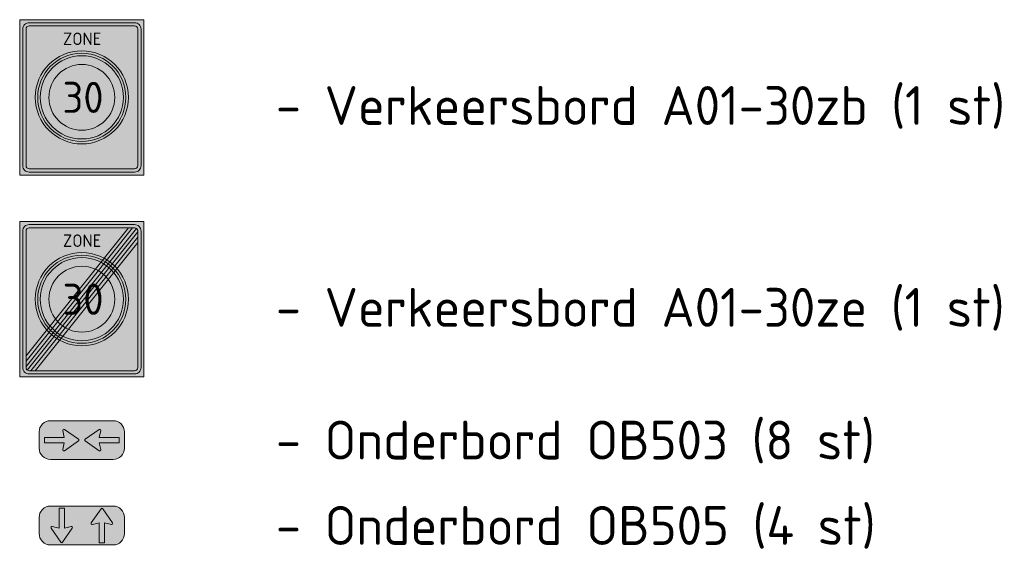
# Model space of a CAD drawing. Header units: metres. Extents: x 195696 to 514079, y 327475 to 328989.
# Tile 238 of 256: x 196535.3 to 196551.15, y 327772.9 to 327781.52. Entities that reach past the tile are written whole.
import ezdxf
from ezdxf.enums import TextEntityAlignment as Align

# ---------------------------------------------------------------- set-up
doc = ezdxf.new("R2010")
doc.units = ezdxf.units.M
for name, color, linetype, lineweight in [('N-WE-VW-VERKEERSTEKEN_BORD_ONDERBORD-S-200', 7, 'Continuous', 25), ('N-WE-VW-VERKEERSTEKEN_BORD_ONDERBORD-S-250', 7, 'Continuous', 25), ('N-WE-VW-VERKEERSTEKEN_BORD_ZONEBORD-S-200', 7, 'Continuous', 25), ('X-XX-AL-LEGENDA-T25', 7, 'Continuous', 25)]:
    doc.layers.add(name, color=color, linetype=linetype, lineweight=lineweight)
doc.styles.add('NLCS-ISO', font='NLCS-ISO.ttf')
doc.styles.add('NLCS-RVV-M200-T25', font='NLCS-RVV.ttf')

# ---------------------------------------------------------------- blocks, each defined once
blk = doc.blocks.new('N-SVW-VERKEERSTEKEN_BORD_ONDERBORD_OB503-SO')
at = {"true_color": 0xffffff}
h = blk.add_hatch(color=7, dxfattribs=at)
h.dxf.hatch_style = 1
edge = h.paths.add_edge_path()
edge.add_line((-2.75, 0.524), (-2.75, -0.524))
edge.add_arc((-2.024, -0.524), 0.726, 180, 270)
edge.add_line((-2.024, -1.25), (2.024, -1.25))
edge.add_arc((2.024, -0.524), 0.726, 270, 360)
edge.add_line((2.75, -0.524), (2.75, 0.524))
edge.add_arc((2.024, 0.524), 0.726, 360, 450)
edge.add_line((2.024, 1.25), (-2.024, 1.25))
edge.add_arc((-2.024, 0.524), 0.726, 450, 540)
at = {"true_color": 0x191919}
h = blk.add_hatch(color=250, dxfattribs=at)
h.dxf.hatch_style = 1
edge = h.paths.add_edge_path()
edge.add_arc((-0.257, 0), 0.0706, -55.44885, 55.3151, ccw=False)
edge.add_line((-0.217, -0.058), (-1.124, -0.684))
edge.add_arc((-1.163, -0.627), 0.069, 163.01956, 304.61802, ccw=False)
edge.add_line((-1.229, -0.607), (-1.127, -0.174))
edge.add_line((-1.127, -0.174), (-2.404, -0.174))
edge.add_line((-2.404, -0.174), (-2.404, 0.174))
edge.add_line((-2.404, 0.174), (-1.127, 0.174))
edge.add_line((-1.127, 0.174), (-1.229, 0.609))
edge.add_arc((-1.16, 0.625), 0.0707, 59.15237, 193.20552, ccw=False)
edge.add_line((-1.124, 0.686), (-0.217, 0.058))
h = blk.add_hatch(color=250, dxfattribs=at)
h.dxf.hatch_style = 1
edge = h.paths.add_edge_path()
edge.add_arc((0.257, 0), 0.0706, 484.6849, 595.44885)
edge.add_line((0.217, -0.058), (1.124, -0.684))
edge.add_arc((1.163, -0.627), 0.069, 235.38198, 376.98044)
edge.add_line((1.229, -0.607), (1.127, -0.174))
edge.add_line((1.127, -0.174), (2.404, -0.174))
edge.add_line((2.404, -0.174), (2.404, 0.174))
edge.add_line((2.404, 0.174), (1.127, 0.174))
edge.add_line((1.127, 0.174), (1.229, 0.609))
edge.add_arc((1.16, 0.625), 0.0707, 346.79448, 480.84763)
edge.add_line((1.124, 0.686), (0.217, 0.058))
at = {"color": 250, "lineweight": 0, "true_color": 0x191919}
for points in [[(-2.75, 0.524), (-2.75, -0.524, 0.414214), (-2.024, -1.25), (2.024, -1.25, 0.414214), (2.75, -0.524), (2.75, 0.524, 0.414214), (2.024, 1.25), (-2.024, 1.25, 0.414214)], [(-2.404, 0.174), (-1.127, 0.174), (-1.229, 0.609, -0.662219), (-1.124, 0.686), (-0.217, 0.058, -0.524067), (-0.217, -0.058), (-1.124, -0.684, -0.710653), (-1.229, -0.607), (-1.127, -0.174), (-2.404, -0.174)], [(2.404, 0.174), (1.127, 0.174), (1.229, 0.609, 0.662219), (1.124, 0.686), (0.217, 0.058, 0.524067), (0.217, -0.058), (1.124, -0.684, 0.710653), (1.229, -0.607), (1.127, -0.174), (2.404, -0.174)]]:
    blk.add_lwpolyline(points, format="xyb", close=True, dxfattribs=at)
blk = doc.blocks.new('N-SVW-VERKEERSTEKEN_BORD_ONDERBORD_OB505-SO')
at = {"true_color": 0xffffff}
h = blk.add_hatch(color=7, dxfattribs=at)
h.dxf.hatch_style = 1
edge = h.paths.add_edge_path()
edge.add_line((-2.75, 0.524), (-2.75, -0.524))
edge.add_arc((-2.024, -0.524), 0.726, 180, 270)
edge.add_line((-2.024, -1.25), (2.024, -1.25))
edge.add_arc((2.024, -0.524), 0.726, 270, 360)
edge.add_line((2.75, -0.524), (2.75, 0.524))
edge.add_arc((2.024, 0.524), 0.726, 360, 450)
edge.add_line((2.024, 1.25), (-2.024, 1.25))
edge.add_arc((-2.024, 0.524), 0.726, 450, 540)
at = {"true_color": 0x191919}
h = blk.add_hatch(color=250, dxfattribs=at)
h.dxf.hatch_style = 1
edge = h.paths.add_edge_path()
edge.add_arc((-1.295, -1.038), 0.0706, 574.6849, 685.44885)
edge.add_line((-1.237, -1.078), (-0.611, -0.171))
edge.add_arc((-0.668, -0.132), 0.069, 325.38198, 466.98044)
edge.add_line((-0.688, -0.066), (-1.121, -0.168))
edge.add_line((-1.121, -0.168), (-1.121, 1.108))
edge.add_line((-1.121, 1.108), (-1.469, 1.108))
edge.add_line((-1.469, 1.108), (-1.469, -0.168))
edge.add_line((-1.469, -0.168), (-1.904, -0.066))
edge.add_arc((-1.92, -0.135), 0.0707, 436.79448, 570.84763)
edge.add_line((-1.981, -0.171), (-1.353, -1.078))
h = blk.add_hatch(color=250, dxfattribs=at)
h.dxf.hatch_style = 1
edge = h.paths.add_edge_path()
edge.add_arc((1.295, 1.038), 0.0706, 34.55115, 145.3151, ccw=False)
edge.add_line((1.353, 1.078), (1.979, 0.171))
edge.add_arc((1.923, 0.132), 0.069, 253.01956, 394.61802, ccw=False)
edge.add_line((1.902, 0.066), (1.469, 0.168))
edge.add_line((1.469, 0.168), (1.469, -1.108))
edge.add_line((1.469, -1.108), (1.121, -1.108))
edge.add_line((1.121, -1.108), (1.121, 0.168))
edge.add_line((1.121, 0.168), (0.686, 0.066))
edge.add_arc((0.67, 0.135), 0.0707, 149.15237, 283.20552, ccw=False)
edge.add_line((0.609, 0.171), (1.237, 1.078))
at = {"color": 250, "lineweight": 0, "true_color": 0x191919}
for points in [[(-2.75, 0.524), (-2.75, -0.524, 0.414214), (-2.024, -1.25), (2.024, -1.25, 0.414214), (2.75, -0.524), (2.75, 0.524, 0.414214), (2.024, 1.25), (-2.024, 1.25, 0.414214)], [(-1.469, 1.108), (-1.469, -0.168), (-1.904, -0.066, 0.662219), (-1.981, -0.171), (-1.353, -1.078, 0.524067), (-1.237, -1.078), (-0.611, -0.171, 0.710653), (-0.688, -0.066), (-1.121, -0.168), (-1.121, 1.108)], [(1.121, -1.108), (1.121, 0.168), (0.686, 0.066, -0.662219), (0.609, 0.171), (1.237, 1.078, -0.524067), (1.353, 1.078), (1.979, 0.171, -0.710653), (1.902, 0.066), (1.469, 0.168), (1.469, -1.108)]]:
    blk.add_lwpolyline(points, format="xyb", close=True, dxfattribs=at)
blk = doc.blocks.new('N-SVW-VERKEERSTEKEN_BORD_ZONEBORD BEGIN_A01_030-SO')
at = {"true_color": 0xffffff}
h = blk.add_hatch(color=7, dxfattribs=at)
h.dxf.hatch_style = 1
h.paths.add_polyline_path([(5.002, 6.251), (-5.002, 6.251), (-5.002, 0), (-4.756, 0), (-4.756, 5.486, -0.414214), (-4.231, 6.011), (4.247, 6.011, -0.414214), (4.772, 5.486), (4.772, 0), (5.002, 0)])
at = {"true_color": 0x191919}
h = blk.add_hatch(color=250, dxfattribs=at)
h.dxf.hatch_style = 1
h.paths.add_polyline_path([(-4.494, 5.486, -0.414214), (-4.231, 5.748), (4.247, 5.748, -0.414214), (4.51, 5.486), (4.51, 0), (4.772, 0), (4.772, 5.486, 0.414214), (4.247, 6.011), (-4.231, 6.011, 0.414214), (-4.756, 5.486), (-4.756, 0), (-4.494, 0)])
at = {"true_color": 0xffffff}
h = blk.add_hatch(color=7, dxfattribs=at)
h.dxf.hatch_style = 1
h.paths.add_polyline_path([(4.51, 5.486, 0.414214), (4.247, 5.748), (-4.231, 5.748, 0.414214), (-4.494, 5.486), (-4.494, 0), (-3.75, 0, -1), (3.75, 0), (4.51, 0)])
at = {"true_color": 0xff0000}
h = blk.add_hatch(color=1, dxfattribs=at)
h.dxf.hatch_style = 1
h.paths.add_polyline_path([(-3.75, 0), (-3.55, 0, -1), (3.55, 0), (3.75, 0, 1)])
at = {"true_color": 0xffffff}
h = blk.add_hatch(color=7, dxfattribs=at)
h.dxf.hatch_style = 1
h.paths.add_polyline_path([(-3.55, 0), (-3.35, 0, -1), (3.35, 0), (3.55, 0, 1)])
at = {"true_color": 0xff0000}
h = blk.add_hatch(color=1, dxfattribs=at)
h.dxf.hatch_style = 1
h.paths.add_polyline_path([(-3.35, 0), (-2.65, 0, -1), (2.65, 0), (3.35, 0, 1)])
at = {"true_color": 0xffffff}
h = blk.add_hatch(color=7, dxfattribs=at)
h.dxf.hatch_style = 1
h.paths.add_polyline_path([(-2.65, 0), (2.65, 0, 1)])
h = blk.add_hatch(color=7, dxfattribs=at)
h.dxf.hatch_style = 1
h.paths.add_polyline_path([(5.002, 0), (4.772, 0), (4.772, -5.491, -0.414214), (4.247, -6.016), (-4.231, -6.016, -0.414214), (-4.756, -5.491), (-4.756, 0), (-5.002, 0), (-5.002, -6.251), (5.002, -6.251)])
at = {"true_color": 0x191919}
h = blk.add_hatch(color=250, dxfattribs=at)
h.dxf.hatch_style = 1
h.paths.add_polyline_path([(-4.494, 0), (-4.756, 0), (-4.756, -5.491, 0.414214), (-4.231, -6.016), (4.247, -6.016, 0.414214), (4.772, -5.491), (4.772, 0), (4.51, 0), (4.51, -5.491, -0.414214), (4.247, -5.753), (-4.231, -5.753, -0.414214), (-4.494, -5.491)])
at = {"true_color": 0xffffff}
h = blk.add_hatch(color=7, dxfattribs=at)
h.dxf.hatch_style = 1
h.paths.add_polyline_path([(-3.75, 0), (-4.494, 0), (-4.494, -5.491, 0.414214), (-4.231, -5.753), (4.247, -5.753, 0.414214), (4.51, -5.491), (4.51, 0), (3.75, 0, -1)])
at = {"true_color": 0xff0000}
h = blk.add_hatch(color=1, dxfattribs=at)
h.dxf.hatch_style = 1
h.paths.add_polyline_path([(3.75, 0), (3.55, 0, -1), (-3.55, 0), (-3.75, 0, 1)])
at = {"true_color": 0xffffff}
h = blk.add_hatch(color=7, dxfattribs=at)
h.dxf.hatch_style = 1
h.paths.add_polyline_path([(3.55, 0), (3.35, 0, -1), (-3.35, 0), (-3.55, 0, 1)])
at = {"true_color": 0xff0000}
h = blk.add_hatch(color=1, dxfattribs=at)
h.dxf.hatch_style = 1
h.paths.add_polyline_path([(3.35, 0), (2.65, 0, -1), (-2.65, 0), (-3.35, 0, 1)])
at = {"true_color": 0xffffff}
h = blk.add_hatch(color=7, dxfattribs=at)
h.dxf.hatch_style = 1
h.paths.add_polyline_path([(2.65, 0), (-2.65, 0, 1)])
at = {"color": 251, "lineweight": 0, "true_color": 0x4b4b4b}
blk.add_lwpolyline([(-5.002, 6.251), (5.002, 6.251), (5.002, -6.251), (-5.002, -6.251)], close=True, dxfattribs=at)
at = {"color": 250, "lineweight": 0, "true_color": 0x191919}
for points in [[(-4.231, 6.011), (4.247, 6.011, -0.414214), (4.772, 5.486), (4.772, -5.491, -0.414214), (4.247, -6.016), (-4.231, -6.016, -0.414214), (-4.756, -5.491), (-4.756, 5.486, -0.414214)], [(-4.231, 5.748), (4.247, 5.748, -0.414214), (4.51, 5.486), (4.51, -5.491, -0.414214), (4.247, -5.753), (-4.231, -5.753, -0.414214), (-4.494, -5.491), (-4.494, 5.486, -0.414214)]]:
    blk.add_lwpolyline(points, format="xyb", close=True, dxfattribs=at)
at = {"color": 1, "lineweight": 0, "true_color": 0xff0000}
blk.add_circle((0, 0), 3.75, dxfattribs=at)
at = {"color": 7, "lineweight": 0, "true_color": 0xffffff}
for radius in [3.55, 3.35, 2.65]:
    blk.add_circle((0, 0), radius, dxfattribs=at)
at = {"color": 250, "true_color": 0x191919, "style": 'NLCS-RVV-M200-T25'}
for s, height, p in [('ZONE', 1, (0.02, 4.714)), ('30', 2.5, (0.1, 0))]:
    blk.add_text(s, height=height, dxfattribs=at).set_placement(p, align=Align.MIDDLE_CENTER)
blk.add_attdef('RVV_ONDERSCHRIFT', text='', height=1, dxfattribs=at).set_placement((0.02, -4.717), align=Align.MIDDLE_CENTER)
blk = doc.blocks.new('N-SVW-VERKEERSTEKEN_BORD_ZONEBORD EINDE_A01_030-SO')
at = {"true_color": 0xffffff}
h = blk.add_hatch(color=7, dxfattribs=at)
h.dxf.hatch_style = 1
h.paths.add_polyline_path([(5.002, 6.251), (-5.002, 6.251), (-5.002, 0), (-4.756, 0), (-4.756, 5.486, -0.414214), (-4.231, 6.011), (4.247, 6.011, -0.414214), (4.772, 5.486), (4.772, 0), (5.002, 0)])
at = {"true_color": 0x191919}
h = blk.add_hatch(color=250, dxfattribs=at)
h.dxf.hatch_style = 1
h.paths.add_polyline_path([(-4.494, 5.486, -0.414214), (-4.231, 5.748), (4.247, 5.748, -0.414214), (4.51, 5.486), (4.51, 0), (4.772, 0), (4.772, 5.486, 0.414214), (4.247, 6.011), (-4.231, 6.011, 0.414214), (-4.756, 5.486), (-4.756, 0), (-4.494, 0)])
at = {"true_color": 0xffffff}
h = blk.add_hatch(color=7, dxfattribs=at)
h.dxf.hatch_style = 1
h.paths.add_polyline_path([(3.753, 5.748), (-4.231, 5.748, 0.414214), (-4.494, 5.486), (-4.494, 0), (-3.75, 0, -0.568765), (1.79, 3.295)])
at = {"true_color": 0x191919}
h = blk.add_hatch(color=250, dxfattribs=at)
h.dxf.hatch_style = 1
h.paths.add_polyline_path([(-4.494, -4.981), (4.092, 5.748), (3.753, 5.748), (-4.494, -4.558)])
h = blk.add_hatch(color=250, dxfattribs=at)
h.dxf.hatch_style = 1
edge = h.paths.add_edge_path()
edge.add_line((-4.494, -5.404), (4.394, 5.703))
edge.add_arc((4.247, 5.486), 0.262, 0, 55.92297, ccw=False)
edge.add_line((4.51, 5.486), (4.51, 5.424))
edge.add_line((4.51, 5.424), (-4.391, -5.699))
edge.add_arc((-4.231, -5.491), 0.263, 180, 232.48762, ccw=False)
edge.add_line((-4.494, -5.491), (-4.494, -5.404))
at = {"true_color": 0xffffff}
h = blk.add_hatch(color=7, dxfattribs=at)
h.dxf.hatch_style = 1
h.paths.add_polyline_path([(4.394, 5.703, 0.149795), (4.247, 5.748), (4.092, 5.748), (2.02, 3.159, -0.017667), (2.238, 3.009)])
at = {"true_color": 0x191919}
h = blk.add_hatch(color=250, dxfattribs=at)
h.dxf.hatch_style = 1
h.paths.add_polyline_path([(-4.096, -5.753), (4.51, 5.001), (4.51, 4.578), (-3.758, -5.753)])
at = {"true_color": 0xffffff}
h = blk.add_hatch(color=7, dxfattribs=at)
h.dxf.hatch_style = 1
h.paths.add_polyline_path([(4.51, 5.001), (4.51, 5.424), (2.445, 2.844, -0.017667), (2.639, 2.664)])
h = blk.add_hatch(color=7, dxfattribs=at)
h.dxf.hatch_style = 1
h.paths.add_polyline_path([(4.51, 4.578), (2.822, 2.469, -0.181674), (3.75, 0), (4.51, 0)])
at = {"true_color": 0xafafaf}
h = blk.add_hatch(color=253, dxfattribs=at)
h.dxf.hatch_style = 1
h.paths.add_polyline_path([(-3.75, 0), (-3.55, 0, -1), (3.55, 0), (3.75, 0, 1)])
at = {"true_color": 0xffffff}
h = blk.add_hatch(color=7, dxfattribs=at)
h.dxf.hatch_style = 1
h.paths.add_polyline_path([(-3.55, 0), (-3.35, 0, -1), (3.35, 0), (3.55, 0, 1)])
at = {"true_color": 0xafafaf}
h = blk.add_hatch(color=253, dxfattribs=at)
h.dxf.hatch_style = 1
h.paths.add_polyline_path([(-3.35, 0), (-2.65, 0, -1), (2.65, 0), (3.35, 0, 1)])
at = {"true_color": 0xffffff}
h = blk.add_hatch(color=7, dxfattribs=at)
h.dxf.hatch_style = 1
h.paths.add_polyline_path([(-2.65, 0), (2.65, 0, 1)])
h = blk.add_hatch(color=7, dxfattribs=at)
h.dxf.hatch_style = 1
h.paths.add_polyline_path([(5.002, 0), (4.772, 0), (4.772, -5.491, -0.414214), (4.247, -6.016), (-4.231, -6.016, -0.414214), (-4.756, -5.491), (-4.756, 0), (-5.002, 0), (-5.002, -6.251), (5.002, -6.251)])
at = {"true_color": 0x191919}
h = blk.add_hatch(color=250, dxfattribs=at)
h.dxf.hatch_style = 1
h.paths.add_polyline_path([(-4.494, 0), (-4.756, 0), (-4.756, -5.491, 0.414214), (-4.231, -6.016), (4.247, -6.016, 0.414214), (4.772, -5.491), (4.772, 0), (4.51, 0), (4.51, -5.491, -0.414214), (4.247, -5.753), (-4.231, -5.753, -0.414214), (-4.494, -5.491)])
at = {"true_color": 0xffffff}
h = blk.add_hatch(color=7, dxfattribs=at)
h.dxf.hatch_style = 1
h.paths.add_polyline_path([(-3.75, 0), (-4.494, 0), (-4.494, -4.558), (-2.822, -2.469, -0.181674)])
h = blk.add_hatch(color=7, dxfattribs=at)
h.dxf.hatch_style = 1
h.paths.add_polyline_path([(4.51, 0), (3.75, 0, -0.568765), (-1.79, -3.295), (-3.758, -5.753), (4.247, -5.753, 0.414214), (4.51, -5.491)])
at = {"true_color": 0xafafaf}
h = blk.add_hatch(color=253, dxfattribs=at)
h.dxf.hatch_style = 1
h.paths.add_polyline_path([(3.75, 0), (3.55, 0, -1), (-3.55, 0), (-3.75, 0, 1)])
at = {"true_color": 0xffffff}
h = blk.add_hatch(color=7, dxfattribs=at)
h.dxf.hatch_style = 1
h.paths.add_polyline_path([(3.55, 0), (3.35, 0, -1), (-3.35, 0), (-3.55, 0, 1)])
at = {"true_color": 0xafafaf}
h = blk.add_hatch(color=253, dxfattribs=at)
h.dxf.hatch_style = 1
h.paths.add_polyline_path([(3.35, 0), (2.65, 0, -1), (-2.65, 0), (-3.35, 0, 1)])
at = {"true_color": 0xffffff}
h = blk.add_hatch(color=7, dxfattribs=at)
h.dxf.hatch_style = 1
h.paths.add_polyline_path([(2.65, 0), (-2.65, 0, 1)])
h = blk.add_hatch(color=7, dxfattribs=at)
h.dxf.hatch_style = 1
h.paths.add_polyline_path([(-2.445, -2.844, -0.017667), (-2.639, -2.664), (-4.494, -4.981), (-4.494, -5.404)])
h = blk.add_hatch(color=7, dxfattribs=at)
h.dxf.hatch_style = 1
h.paths.add_polyline_path([(-2.02, -3.159, -0.017667), (-2.238, -3.009), (-4.391, -5.699, 0.165156), (-4.231, -5.753), (-4.096, -5.753)])
at = {"color": 251, "lineweight": 0, "true_color": 0x4b4b4b}
blk.add_lwpolyline([(-5.002, 6.251), (5.002, 6.251), (5.002, -6.251), (-5.002, -6.251)], close=True, dxfattribs=at)
at = {"color": 250, "lineweight": 0, "true_color": 0x191919}
for points in [[(-4.231, 6.011), (4.247, 6.011, -0.414214), (4.772, 5.486), (4.772, -5.491, -0.414214), (4.247, -6.016), (-4.231, -6.016, -0.414214), (-4.756, -5.491), (-4.756, 5.486, -0.414214)], [(-4.231, 5.748), (4.247, 5.748, -0.414214), (4.51, 5.486), (4.51, -5.491, -0.414214), (4.247, -5.753), (-4.231, -5.753, -0.414214), (-4.494, -5.491), (-4.494, 5.486, -0.414214)], [(-4.494, -5.404), (4.394, 5.703, -0.248971), (4.51, 5.486), (4.51, 5.424), (-4.391, -5.699, -0.23311), (-4.494, -5.491)]]:
    blk.add_lwpolyline(points, format="xyb", close=True, dxfattribs=at)
for points in [[(-4.494, -4.981), (4.092, 5.748), (3.753, 5.748), (-4.494, -4.558)], [(-4.096, -5.753), (4.51, 5.001), (4.51, 4.578), (-3.758, -5.753)]]:
    blk.add_lwpolyline(points, close=True, dxfattribs=at)
at = {"color": 253, "lineweight": 0, "true_color": 0xafafaf}
for radius in [3.75, 3.55, 3.35, 2.65]:
    blk.add_circle((0, 0), radius, dxfattribs=at)
at = {"color": 250, "true_color": 0x191919, "style": 'NLCS-RVV-M200-T25'}
blk.add_text('ZONE', height=1, dxfattribs=at).set_placement((0.02, 4.714), align=Align.MIDDLE_CENTER)
at = {"color": 253, "true_color": 0xafafaf, "style": 'NLCS-RVV-M200-T25'}
blk.add_text('30', height=2.5, dxfattribs=at).set_placement((0.1, 0), align=Align.MIDDLE_CENTER)
at = {"color": 250, "true_color": 0x191919, "style": 'NLCS-RVV-M200-T25'}
blk.add_attdef('RVV_ONDERSCHRIFT', text='', height=1, dxfattribs=at).set_placement((0.02, -4.717), align=Align.MIDDLE_CENTER)

msp = doc.modelspace()

# ---------------------------------------------------------------- block references
at = {"layer": 'N-WE-VW-VERKEERSTEKEN_BORD_ONDERBORD-S-200', "xscale": 0.25, "yscale": 0.25, "zscale": 0.25}
msp.add_blockref('N-SVW-VERKEERSTEKEN_BORD_ONDERBORD_OB505-SO', (196536.297, 327773.376), dxfattribs=at)
at = {"layer": 'N-WE-VW-VERKEERSTEKEN_BORD_ONDERBORD-S-250', "xscale": 0.25, "yscale": 0.25, "zscale": 0.25}
msp.add_blockref('N-SVW-VERKEERSTEKEN_BORD_ONDERBORD_OB503-SO', (196536.297, 327774.751), dxfattribs=at)
at = {"layer": 'N-WE-VW-VERKEERSTEKEN_BORD_ZONEBORD-S-200', "xscale": 0.2, "yscale": 0.2, "zscale": 0.2}
for name, p in [('N-SVW-VERKEERSTEKEN_BORD_ZONEBORD BEGIN_A01_030-SO', (196536.297, 327780.269)), ('N-SVW-VERKEERSTEKEN_BORD_ZONEBORD EINDE_A01_030-SO', (196536.297, 327777.019))]:
    msp.add_blockref(name, p, dxfattribs=at)

# ---------------------------------------------------------------- texts
at = {"layer": 'X-XX-AL-LEGENDA-T25', "style": 'NLCS-ISO'}
for s, p in [('- Verkeersbord A01-30zb (1 st) ', (196539.422, 327780.138)), ('- Verkeersbord A01-30ze (1 st) ', (196539.422, 327776.888)), ('- Onderbord OB503 (8 st) ', (196539.422, 327774.751)), ('- Onderbord OB505 (4 st) ', (196539.422, 327773.376))]:
    msp.add_text(s, height=0.625, dxfattribs=at).set_placement(p, align=Align.MIDDLE_LEFT)

doc.saveas('drawing.dxf')
